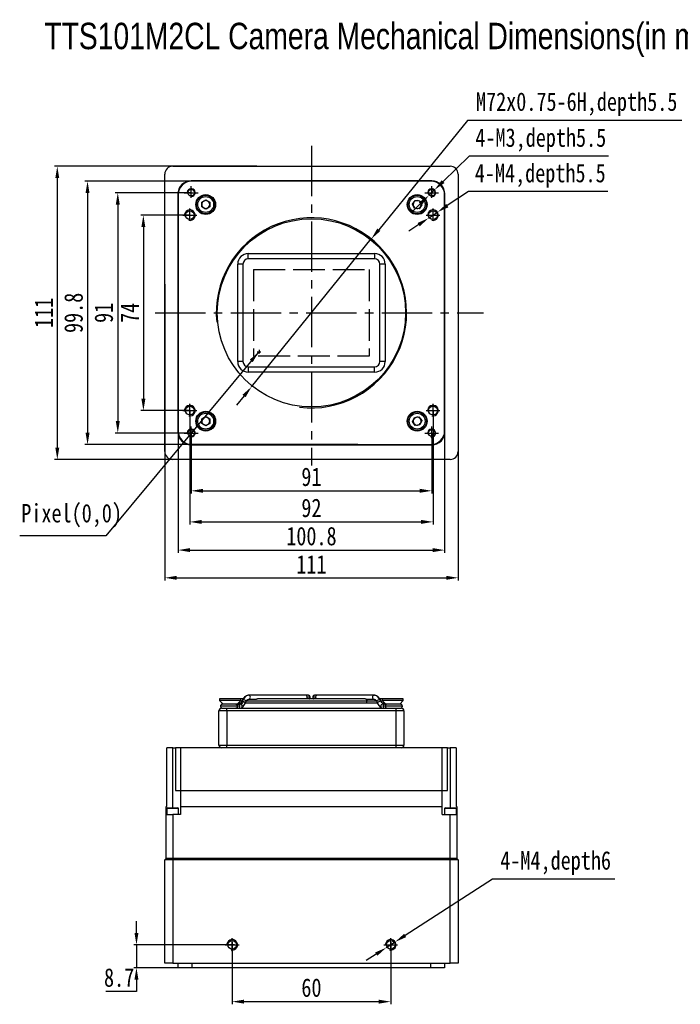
# Model space of a CAD drawing. Header units: millimetres. Extents: x 0 to 15165, y 0 to 902.
# Tile 1 of 5: x 14606 to 14856, y 529 to 902. Entities that reach past the tile are written whole.
import ezdxf

# ---------------------------------------------------------------- set-up
doc = ezdxf.new("R2010")
doc.units = ezdxf.units.MM
for name, pattern in [('ACAD_ISO02W100', [15, 12, -3]), ('CENTER', [50.8, 31.75, -6.35, 6.35, -6.35]), ('CENTER2', [28.575, 19.05, -3.175, 3.175, -3.175])]:
    doc.linetypes.add(name, pattern=pattern)
for name, color, linetype, lineweight in [('粗实线', 7, 'Continuous', 50), ('细实线', 3, 'Continuous', 25), ('细点画线', 1, 'CENTER2', 25), ('细虚线', 2, 'ACAD_ISO02W100', 25)]:
    doc.layers.add(name, color=color, linetype=linetype, lineweight=lineweight)
doc.styles.add('iTek', font='txt', dxfattribs={"width": 0.8, "height": 7})
doc.dimstyles.new('iTek', dxfattribs={"dimscale": 0, "dimtxt": 7, "dimasz": 4.5, "dimexe": 1, "dimexo": 0, "dimgap": 1.5, "dimtad": 1, "dimtoh": 1, "dimdsep": 46, "dimtxsty": 'iTek', "dimcen": 4, "dimclrd": 256, "dimclre": 256, "dimclrt": 256, "dimazin": 2, "dimtfac": 1, "dimtmove": 0, "dimatfit": 3, "dimfxl": 1, "dimlwd": -1, "dimlwe": -1, "dimarcsym": 0})

# ---------------------------------------------------------------- blocks, each defined once
blk = doc.blocks.new('*D59')
at = {"layer": 'Defpoints', "color": 0, "lineweight": 30}
for p in [(14695.39, 846.74), (14619.87, 735.74), (14695.39, 735.74)]:
    blk.add_point(p, dxfattribs=at)
at = {"layer": '细实线'}
for p, q in [((14695.39, 846.74), (14618.87, 846.74)), ((14619.87, 842.24), (14619.87, 740.24)), ((14695.39, 735.74), (14618.87, 735.74))]:
    blk.add_line(p, q, dxfattribs=at)
at = {"layer": '细实线', "lineweight": 30}
for points in [[(14619.12, 842.24), (14620.62, 842.24), (14619.87, 846.74)], [(14619.12, 740.24), (14620.62, 740.24), (14619.87, 735.74)]]:
    blk.add_solid(points, dxfattribs=at)
at = {"layer": '细实线', "insert": (14614.76, 791.24), "char_height": 7, "attachment_point": 5, "rotation": 90, "style": 'iTek'}
blk.add_mtext('111', dxfattribs=at)
blk = doc.blocks.new('*D60')
at = {"layer": 'Defpoints', "color": 0, "lineweight": 30}
for p in [(14660.52, 802.15), (14771.52, 798.89), (14771.52, 690.93)]:
    blk.add_point(p, dxfattribs=at)
at = {"layer": '细实线'}
for p, q in [((14660.52, 802.15), (14660.52, 689.93)), ((14771.52, 798.89), (14771.52, 689.93)), ((14665.02, 690.93), (14767.02, 690.93))]:
    blk.add_line(p, q, dxfattribs=at)
at = {"layer": '细实线', "lineweight": 30}
for points in [[(14665.02, 691.68), (14665.02, 690.18), (14660.52, 690.93)], [(14767.02, 691.68), (14767.02, 690.18), (14771.52, 690.93)]]:
    blk.add_solid(points, dxfattribs=at)
at = {"layer": '细实线', "insert": (14716.02, 696.04), "char_height": 7, "attachment_point": 5, "style": 'iTek'}
blk.add_mtext('111', dxfattribs=at)
blk = doc.blocks.new('*D61')
at = {"layer": 'Defpoints', "color": 0, "lineweight": 30}
for p in [(14733.54, 841.14), (14631.31, 741.34), (14733.54, 741.34)]:
    blk.add_point(p, dxfattribs=at)
at = {"layer": '细实线'}
for p, q in [((14733.54, 841.14), (14630.31, 841.14)), ((14631.31, 836.64), (14631.31, 745.84)), ((14733.54, 741.34), (14630.31, 741.34))]:
    blk.add_line(p, q, dxfattribs=at)
at = {"layer": '细实线', "lineweight": 30}
for points in [[(14630.56, 836.64), (14632.06, 836.64), (14631.31, 841.14)], [(14630.56, 745.84), (14632.06, 745.84), (14631.31, 741.34)]]:
    blk.add_solid(points, dxfattribs=at)
at = {"layer": '细实线', "insert": (14626.05, 791.24), "char_height": 7, "attachment_point": 5, "rotation": 90, "style": 'iTek'}
blk.add_mtext('99.8', dxfattribs=at)
blk = doc.blocks.new('*D62')
at = {"layer": 'Defpoints', "color": 0, "lineweight": 30}
for p in [(14665.62, 783.9), (14766.42, 783.9), (14766.42, 701.42)]:
    blk.add_point(p, dxfattribs=at)
at = {"layer": '细实线'}
for p, q in [((14665.62, 783.9), (14665.62, 700.42)), ((14766.42, 783.9), (14766.42, 700.42)), ((14670.12, 701.42), (14761.92, 701.42))]:
    blk.add_line(p, q, dxfattribs=at)
at = {"layer": '细实线', "lineweight": 30}
for points in [[(14670.12, 702.17), (14670.12, 700.67), (14665.62, 701.42)], [(14761.92, 702.17), (14761.92, 700.67), (14766.42, 701.42)]]:
    blk.add_solid(points, dxfattribs=at)
at = {"layer": '细实线', "insert": (14716.02, 706.68), "char_height": 7, "attachment_point": 5, "style": 'iTek'}
blk.add_mtext('100.8', dxfattribs=at)
blk = doc.blocks.new('*D63')
at = {"layer": 'Defpoints', "color": 0, "lineweight": 30}
for p in [(14670.02, 828.24), (14652.44, 754.24), (14670.02, 754.24)]:
    blk.add_point(p, dxfattribs=at)
at = {"layer": '细实线'}
for p, q in [((14670.02, 828.24), (14651.44, 828.24)), ((14652.44, 823.74), (14652.44, 758.74)), ((14670.02, 754.24), (14651.44, 754.24))]:
    blk.add_line(p, q, dxfattribs=at)
at = {"layer": '细实线', "lineweight": 30}
for points in [[(14651.69, 823.74), (14653.19, 823.74), (14652.44, 828.24)], [(14651.69, 758.74), (14653.19, 758.74), (14652.44, 754.24)]]:
    blk.add_solid(points, dxfattribs=at)
at = {"layer": '细实线', "insert": (14647.32, 791.24), "char_height": 7, "attachment_point": 5, "rotation": 90, "style": 'iTek'}
blk.add_mtext('74', dxfattribs=at)
blk = doc.blocks.new('*D64')
at = {"layer": 'Defpoints', "color": 0, "lineweight": 30}
for p in [(14670.02, 754.24), (14762.02, 754.24), (14762.02, 712.1)]:
    blk.add_point(p, dxfattribs=at)
at = {"layer": '细实线'}
for p, q in [((14670.02, 754.24), (14670.02, 711.1)), ((14762.02, 754.24), (14762.02, 711.1)), ((14674.52, 712.1), (14757.52, 712.1))]:
    blk.add_line(p, q, dxfattribs=at)
at = {"layer": '细实线', "lineweight": 30}
for points in [[(14674.52, 712.85), (14674.52, 711.35), (14670.02, 712.1)], [(14757.52, 712.85), (14757.52, 711.35), (14762.02, 712.1)]]:
    blk.add_solid(points, dxfattribs=at)
at = {"layer": '细实线', "insert": (14716.02, 717.36), "char_height": 7, "attachment_point": 5, "style": 'iTek'}
blk.add_mtext('92', dxfattribs=at)
blk = doc.blocks.new('*D65')
at = {"layer": 'Defpoints', "color": 0, "lineweight": 30}
for p in [(14670.52, 745.74), (14761.52, 745.74), (14761.52, 723.87)]:
    blk.add_point(p, dxfattribs=at)
at = {"layer": '细实线'}
for p, q in [((14670.52, 745.74), (14670.52, 722.87)), ((14761.52, 745.74), (14761.52, 722.87)), ((14675.02, 723.87), (14757.02, 723.87))]:
    blk.add_line(p, q, dxfattribs=at)
at = {"layer": '细实线', "lineweight": 30}
for points in [[(14675.02, 724.62), (14675.02, 723.12), (14670.52, 723.87)], [(14757.02, 724.62), (14757.02, 723.12), (14761.52, 723.87)]]:
    blk.add_solid(points, dxfattribs=at)
at = {"layer": '细实线', "insert": (14716.02, 729.13), "char_height": 7, "attachment_point": 5, "style": 'iTek'}
blk.add_mtext('91', dxfattribs=at)
blk = doc.blocks.new('*D66')
at = {"layer": 'Defpoints', "color": 0, "lineweight": 30}
for p in [(14670.52, 836.74), (14642.75, 745.74), (14670.52, 745.74)]:
    blk.add_point(p, dxfattribs=at)
at = {"layer": '细实线'}
for p, q in [((14670.52, 836.74), (14641.75, 836.74)), ((14642.75, 832.24), (14642.75, 750.24)), ((14670.52, 745.74), (14641.75, 745.74))]:
    blk.add_line(p, q, dxfattribs=at)
at = {"layer": '细实线', "lineweight": 30}
for points in [[(14642, 832.24), (14643.5, 832.24), (14642.75, 836.74)], [(14642, 750.24), (14643.5, 750.24), (14642.75, 745.74)]]:
    blk.add_solid(points, dxfattribs=at)
at = {"layer": '细实线', "insert": (14637.48, 791.24), "char_height": 7, "attachment_point": 5, "rotation": 90, "style": 'iTek'}
blk.add_mtext('91', dxfattribs=at)
blk = doc.blocks.new('*D67')
at = {"layer": 'Defpoints', "color": 0, "lineweight": 30}
for p in [(14738.68, 819.22), (14693.37, 763.27)]:
    blk.add_point(p, dxfattribs=at)
at = {"layer": '细实线'}
for p, q in [((14775.07, 864.13), (14741.52, 822.71)), ((14856.2, 864.13), (14775.07, 864.13)), ((14693.37, 763.27), (14738.68, 819.22)), ((14690.53, 759.77), (14687.7, 756.27))]:
    blk.add_line(p, q, dxfattribs=at)
at = {"layer": '细实线', "lineweight": 30}
for points in [[(14740.93, 823.18), (14742.1, 822.24), (14738.68, 819.22)], [(14689.95, 760.24), (14691.12, 759.3), (14693.37, 763.27)]]:
    blk.add_solid(points, dxfattribs=at)
at = {"layer": '细实线', "lineweight": 30, "insert": (14816.38, 870.22), "char_height": 7, "attachment_point": 5, "style": 'iTek'}
blk.add_mtext('M72x0.75-6H,depth5.5', dxfattribs=at)
blk = doc.blocks.new('*D68')
at = {"layer": 'Defpoints', "color": 0, "lineweight": 30}
for p in [(14760.45, 835.7), (14762.6, 837.79)]:
    blk.add_point(p, dxfattribs=at)
at = {"layer": '细实线'}
for p, q in [((14775.69, 850.52), (14765.83, 840.92)), ((14828.4, 850.52), (14775.69, 850.52)), ((14760.45, 835.7), (14762.6, 837.79)), ((14757.22, 832.56), (14754, 829.42))]:
    blk.add_line(p, q, dxfattribs=at)
at = {"layer": '细实线', "lineweight": 30}
for points in [[(14765.3, 841.46), (14766.35, 840.39), (14762.6, 837.79)], [(14756.7, 833.1), (14757.75, 832.02), (14760.45, 835.7)]]:
    blk.add_solid(points, dxfattribs=at)
at = {"layer": '细实线', "lineweight": 30, "insert": (14802.8, 856.6), "char_height": 7, "attachment_point": 5, "style": 'iTek'}
blk.add_mtext('4-M3,depth5.5', dxfattribs=at)
blk = doc.blocks.new('*D69')
at = {"layer": 'Defpoints', "color": 0, "lineweight": 30}
for p in [(14763.69, 829.35), (14760.36, 827.14)]:
    blk.add_point(p, dxfattribs=at)
at = {"layer": '细实线'}
for p, q in [((14775.48, 837.17), (14767.44, 831.84)), ((14828.19, 837.17), (14775.48, 837.17)), ((14760.36, 827.14), (14763.69, 829.35)), ((14756.61, 824.65), (14752.86, 822.16))]:
    blk.add_line(p, q, dxfattribs=at)
at = {"layer": '细实线', "lineweight": 30}
for points in [[(14767.03, 832.46), (14767.86, 831.21), (14763.69, 829.35)], [(14756.19, 825.27), (14757.02, 824.02), (14760.36, 827.14)]]:
    blk.add_solid(points, dxfattribs=at)
at = {"layer": '细实线', "lineweight": 30, "insert": (14802.59, 843.17), "char_height": 7, "attachment_point": 5, "style": 'iTek'}
blk.add_mtext('4-M4,depth5.5', dxfattribs=at)
blk = doc.blocks.new('*D75')
at = {"layer": 'Defpoints', "color": 0, "lineweight": 30}
for p in [(14686.02, 552.94), (14746.02, 552.94), (14746.02, 530.46)]:
    blk.add_point(p, dxfattribs=at)
at = {"layer": '细实线'}
for p, q in [((14686.02, 552.94), (14686.02, 529.46)), ((14746.02, 552.94), (14746.02, 529.46)), ((14690.52, 530.46), (14741.52, 530.46))]:
    blk.add_line(p, q, dxfattribs=at)
at = {"layer": '细实线', "lineweight": 30}
for points in [[(14690.52, 531.21), (14690.52, 529.71), (14686.02, 530.46)], [(14741.52, 531.21), (14741.52, 529.71), (14746.02, 530.46)]]:
    blk.add_solid(points, dxfattribs=at)
at = {"layer": '细实线', "lineweight": 30, "insert": (14716.02, 535.73), "char_height": 7, "attachment_point": 5, "style": 'iTek'}
blk.add_mtext('60', dxfattribs=at)
blk = doc.blocks.new('*D76')
at = {"layer": 'Defpoints', "color": 0, "lineweight": 30}
for p in [(14686.94, 551.99), (14649.82, 543.29), (14689.39, 543.29)]:
    blk.add_point(p, dxfattribs=at)
at = {"layer": '细实线'}
for p, q in [((14649.82, 556.49), (14649.82, 560.99)), ((14686.94, 551.99), (14648.82, 551.99)), ((14649.82, 551.99), (14649.82, 543.29)), ((14689.39, 543.29), (14648.82, 543.29)), ((14649.82, 538.79), (14649.82, 534.29)), ((14649.82, 534.29), (14638.2, 534.29))]:
    blk.add_line(p, q, dxfattribs=at)
at = {"layer": '细实线', "lineweight": 30}
for points in [[(14649.07, 556.49), (14650.57, 556.49), (14649.82, 551.99)], [(14649.07, 538.79), (14650.57, 538.79), (14649.82, 543.29)]]:
    blk.add_solid(points, dxfattribs=at)
at = {"layer": '细实线', "lineweight": 30, "insert": (14643.26, 539.55), "char_height": 7, "attachment_point": 5, "style": 'iTek'}
blk.add_mtext('8.7', dxfattribs=at)
blk = doc.blocks.new('*D74')
at = {"layer": 'Defpoints', "color": 0, "lineweight": 30}
for p in [(14747.7, 553.08), (14744.34, 550.91)]:
    blk.add_point(p, dxfattribs=at)
at = {"layer": '细实线'}
for p, q in [((14784.53, 576.86), (14751.48, 555.52)), ((14830.8, 576.86), (14784.53, 576.86)), ((14744.34, 550.91), (14747.7, 553.08)), ((14740.56, 548.47), (14736.78, 546.03))]:
    blk.add_line(p, q, dxfattribs=at)
at = {"layer": '细实线', "lineweight": 30}
for points in [[(14751.08, 556.15), (14751.89, 554.89), (14747.7, 553.08)], [(14740.16, 549.1), (14740.97, 547.84), (14744.34, 550.91)]]:
    blk.add_solid(points, dxfattribs=at)
at = {"layer": '细实线', "lineweight": 30, "insert": (14808.42, 582.95), "char_height": 7, "attachment_point": 5, "style": 'iTek'}
blk.add_mtext('4-M4,depth6', dxfattribs=at)

msp = doc.modelspace()

# ---------------------------------------------------------------- linework, layer by layer
at = {"layer": '粗实线', "lineweight": 30}
for p, q in [((14663.524, 846.741), (14768.524, 846.741)), ((14660.524, 738.741), (14660.524, 843.741)), ((14771.524, 843.741), (14771.524, 738.741)), ((14761.524, 841.241), (14670.524, 841.241)), ((14761.224, 841.141), (14670.824, 841.141)), ((14665.524, 836.241), (14665.524, 746.241)), ((14665.624, 835.941), (14665.624, 746.541)), ((14766.424, 746.541), (14766.424, 835.941)), ((14766.524, 746.241), (14766.524, 836.241)), ((14674.524, 833.107), (14676.024, 833.973)), ((14674.524, 831.375), (14674.524, 833.107)), ((14676.024, 830.509), (14674.524, 831.375)), ((14676.024, 833.973), (14677.524, 833.107)), ((14677.524, 831.375), (14676.024, 830.509)), ((14677.524, 833.107), (14677.524, 831.375)), ((14754.298, 832.377), (14755.279, 833.805)), ((14755.043, 830.814), (14754.298, 832.377)), ((14755.279, 833.805), (14757.006, 833.669)), ((14757.751, 832.105), (14756.77, 830.678)), ((14757.006, 833.669), (14757.751, 832.105)), ((14756.77, 830.678), (14755.043, 830.814)), ((14692.124, 811.691), (14692.124, 813.691)), ((14692.124, 813.691), (14739.924, 813.691)), ((14739.924, 813.691), (14739.924, 811.691)), ((14690.124, 809.691), (14688.124, 809.691)), ((14688.124, 772.791), (14688.124, 809.691)), ((14690.124, 809.691), (14690.124, 772.791)), ((14739.924, 811.691), (14692.124, 811.691)), ((14741.924, 772.791), (14741.924, 809.691)), ((14743.924, 809.691), (14741.924, 809.691)), ((14743.924, 809.691), (14743.924, 772.791)), ((14690.124, 772.791), (14688.124, 772.791)), ((14743.924, 772.791), (14741.924, 772.791)), ((14692.124, 770.791), (14739.924, 770.791)), ((14692.124, 770.791), (14692.124, 768.791)), ((14739.924, 768.791), (14692.124, 768.791)), ((14739.924, 768.791), (14739.924, 770.791)), ((14674.524, 751.107), (14676.024, 751.973)), ((14674.524, 749.375), (14674.524, 751.107)), ((14676.024, 748.509), (14674.524, 749.375)), ((14676.024, 751.973), (14677.524, 751.107)), ((14677.524, 749.375), (14676.024, 748.509)), ((14677.524, 751.107), (14677.524, 749.375)), ((14754.303, 750.049), (14754.997, 751.636)), ((14755.33, 748.654), (14754.303, 750.049)), ((14754.997, 751.636), (14756.718, 751.828)), ((14756.718, 751.828), (14757.746, 750.434)), ((14757.746, 750.434), (14757.052, 748.847)), ((14757.052, 748.847), (14755.33, 748.654)), ((14670.524, 741.241), (14761.524, 741.241)), ((14670.824, 741.341), (14761.224, 741.341)), ((14768.524, 735.741), (14663.524, 735.741)), ((14681.274, 645.122), (14681.274, 644.422)), ((14681.563, 645.122), (14681.274, 645.122)), ((14689.274, 645.122), (14681.563, 645.122)), ((14689.274, 644.422), (14689.274, 645.122)), ((14690.187, 645.065), (14689.274, 645.065)), ((14713.903, 646.465), (14692.387, 646.465)), ((14692.387, 644.965), (14695.254, 644.965)), ((14736.266, 645.065), (14695.783, 645.065)), ((14715.532, 645.715), (14714.433, 645.715)), ((14717.615, 645.715), (14716.517, 645.715)), ((14739.662, 646.465), (14718.146, 646.465)), ((14736.795, 644.965), (14739.662, 644.965)), ((14739.559, 644.979), (14739.662, 644.965)), ((14739.662, 646.465), (14739.564, 646.452)), ((14739.973, 646.439), (14739.564, 646.452)), ((14742.774, 645.065), (14741.852, 645.065)), ((14742.774, 645.122), (14742.774, 644.422)), ((14743.063, 645.122), (14742.774, 645.122)), ((14750.774, 645.122), (14743.063, 645.122)), ((14750.774, 644.422), (14750.774, 645.122)), ((14681.274, 644.422), (14682.632, 643.065)), ((14681.563, 644.422), (14681.274, 644.422)), ((14689.274, 644.422), (14681.563, 644.422)), ((14688.019, 642.315), (14681.618, 642.315)), ((14682.024, 641.565), (14684.024, 641.565)), ((14687.49, 643.065), (14682.368, 643.065)), ((14684.024, 640.565), (14684.024, 641.565)), ((14684.024, 641.565), (14748.024, 641.565)), ((14687.917, 643.065), (14689.274, 644.422)), ((14689.158, 643.065), (14688.265, 643.065)), ((14688.417, 643.565), (14689.259, 643.565)), ((14689.158, 643.065), (14689.395, 643.023)), ((14689.167, 644.315), (14689.755, 644.315)), ((14689.969, 644.753), (14689.641, 644.081)), ((14690.988, 643.421), (14690.976, 643.402)), ((14690.988, 643.421), (14691.317, 644.093)), ((14691.058, 643.565), (14736.531, 643.565)), ((14691.468, 644.315), (14737.061, 644.315)), ((14736.531, 643.565), (14740.991, 643.565)), ((14737.061, 644.315), (14740.619, 644.315)), ((14740.732, 644.093), (14741.061, 643.421)), ((14740.735, 644.087), (14740.732, 644.093)), ((14741.061, 643.421), (14741.073, 643.402)), ((14741.073, 643.402), (14741.061, 643.421)), ((14741.452, 642.808), (14741.518, 642.744)), ((14742.042, 642.249), (14742.127, 642.198)), ((14742.408, 644.081), (14742.079, 644.753)), ((14742.294, 644.315), (14742.882, 644.315)), ((14742.408, 644.081), (14742.396, 644.101)), ((14742.416, 644.062), (14742.408, 644.081)), ((14742.624, 643.745), (14742.42, 644.039)), ((14742.727, 643.644), (14742.624, 643.745)), ((14742.774, 644.422), (14744.132, 643.065)), ((14743.063, 644.422), (14742.774, 644.422)), ((14742.809, 643.565), (14743.632, 643.565)), ((14742.879, 641.565), (14742.924, 641.565)), ((14743.784, 643.065), (14742.956, 643.065)), ((14750.774, 644.422), (14743.063, 644.422)), ((14750.431, 642.315), (14744.03, 642.315)), ((14749.681, 643.065), (14744.562, 643.065)), ((14748.024, 640.565), (14748.024, 641.565)), ((14748.024, 641.565), (14750.024, 641.565)), ((14749.417, 643.065), (14750.774, 644.422)), ((14684.024, 640.565), (14681.024, 640.565)), ((14681.024, 627.565), (14681.024, 640.565)), ((14748.024, 640.565), (14684.024, 640.565)), ((14684.024, 640.565), (14684.024, 627.565)), ((14751.024, 640.565), (14748.024, 640.565)), ((14748.024, 627.565), (14748.024, 640.565)), ((14751.024, 640.565), (14751.024, 627.565)), ((14661.324, 604.365), (14661.324, 626.565)), ((14663.524, 626.565), (14661.324, 626.565)), ((14663.524, 626.565), (14664.602, 626.565)), ((14663.524, 603.865), (14663.524, 626.565)), ((14664.602, 626.565), (14664.602, 610.365)), ((14666.524, 626.565), (14664.602, 626.565)), ((14765.524, 626.565), (14666.524, 626.565)), ((14666.524, 626.565), (14666.524, 610.365)), ((14681.024, 627.565), (14684.024, 627.565)), ((14684.024, 627.565), (14748.024, 627.565)), ((14684.024, 626.565), (14684.024, 627.565)), ((14748.024, 627.565), (14751.024, 627.565)), ((14748.024, 626.565), (14748.024, 627.565)), ((14765.524, 610.365), (14765.524, 626.565)), ((14767.447, 626.565), (14765.524, 626.565)), ((14767.447, 610.365), (14767.447, 626.565)), ((14767.447, 626.565), (14768.524, 626.565)), ((14770.724, 626.565), (14768.524, 626.565)), ((14768.524, 626.565), (14768.524, 603.865)), ((14770.724, 626.565), (14770.724, 604.365)), ((14664.602, 610.365), (14666.524, 610.365)), ((14666.524, 610.365), (14765.524, 610.365)), ((14666.524, 610.365), (14666.524, 604.365)), ((14765.524, 604.365), (14765.524, 610.365)), ((14765.524, 610.365), (14767.447, 610.365)), ((14661.324, 604.365), (14661.024, 604.365)), ((14661.024, 601.365), (14661.024, 604.365)), ((14666.524, 604.365), (14765.524, 604.365)), ((14666.524, 604.365), (14666.524, 601.365)), ((14765.524, 601.365), (14765.524, 604.365)), ((14771.024, 604.365), (14770.724, 604.365)), ((14771.024, 604.365), (14771.024, 601.365)), ((14661.024, 584.715), (14661.024, 601.365)), ((14661.024, 601.365), (14663.524, 601.365)), ((14661.274, 603.552), (14661.274, 601.365)), ((14665.774, 603.552), (14661.274, 603.552)), ((14661.587, 603.865), (14665.462, 603.865)), ((14663.524, 601.365), (14663.524, 584.715)), ((14666.524, 601.365), (14663.524, 601.365)), ((14665.774, 601.365), (14665.774, 603.552)), ((14765.524, 601.365), (14768.524, 601.365)), ((14766.424, 603.552), (14766.424, 601.365)), ((14770.924, 603.552), (14766.424, 603.552)), ((14766.737, 603.865), (14770.612, 603.865)), ((14768.524, 584.715), (14768.524, 601.365)), ((14768.524, 601.365), (14771.024, 601.365)), ((14770.924, 601.365), (14770.924, 603.552)), ((14771.024, 601.365), (14771.024, 584.715)), ((14661.024, 584.715), (14660.524, 584.215)), ((14663.524, 584.215), (14660.524, 584.215)), ((14660.524, 544.995), (14660.524, 584.215)), ((14663.524, 584.715), (14661.024, 584.715)), ((14768.524, 584.715), (14663.524, 584.715)), ((14663.524, 584.715), (14663.524, 584.215)), ((14768.524, 584.215), (14663.524, 584.215)), ((14663.524, 584.215), (14663.524, 544.995)), ((14771.024, 584.715), (14768.524, 584.715)), ((14768.524, 584.215), (14768.524, 584.715)), ((14768.524, 544.995), (14768.524, 584.215)), ((14771.524, 584.215), (14768.524, 584.215)), ((14771.524, 584.215), (14771.024, 584.715)), ((14771.524, 584.215), (14771.524, 544.995)), ((14663.524, 544.995), (14660.524, 544.995)), ((14663.524, 544.995), (14768.524, 544.995)), ((14665.624, 543.295), (14665.624, 544.995)), ((14670.824, 544.995), (14670.824, 543.295)), ((14761.224, 543.295), (14761.224, 544.995)), ((14766.424, 544.995), (14766.424, 543.295)), ((14771.524, 544.995), (14768.524, 544.995)), ((14670.824, 543.295), (14665.624, 543.295)), ((14761.224, 543.295), (14670.824, 543.295)), ((14766.424, 543.295), (14761.224, 543.295))]:
    msp.add_line(p, q, dxfattribs=at)
at = {"layer": '粗实线', "lineweight": 30, "flags": 128}
for points in [[(14692.387, 646.465), (14692.068, 646.437), (14692.014, 646.427)], [(14692.387, 644.965), (14692.59, 645.022), (14692.762, 645.184), (14692.877, 645.427), (14692.917, 645.715), (14692.877, 646.002), (14692.762, 646.245), (14692.59, 646.407), (14692.387, 646.465)], [(14739.564, 646.452), (14739.459, 646.407), (14739.287, 646.245), (14739.172, 646.002), (14739.132, 645.715), (14739.172, 645.427), (14739.287, 645.184), (14739.459, 645.022), (14739.559, 644.979)], [(14739.915, 646.447), (14739.981, 646.437), (14740.035, 646.427)], [(14690.262, 644.101), (14690.004, 644.168), (14689.793, 644.172), (14689.662, 644.112), (14689.643, 644.086)], [(14689.969, 644.753), (14690.037, 644.817), (14690.207, 644.85)], [(14690.207, 644.85), (14690.443, 644.817), (14690.71, 644.725), (14690.966, 644.586), (14691.173, 644.423), (14691.3, 644.259), (14691.326, 644.121), (14691.317, 644.093)], [(14690.988, 643.422), (14690.999, 643.506), (14690.927, 643.658), (14690.761, 643.825), (14690.528, 643.98), (14690.262, 644.101)], [(14690.597, 642.808), (14690.748, 643.012), (14690.976, 643.402)], [(14740.732, 644.093), (14740.723, 644.121), (14740.749, 644.259), (14740.876, 644.423), (14741.083, 644.586), (14741.339, 644.725), (14741.606, 644.817), (14741.842, 644.85)], [(14742.396, 644.101), (14742.276, 644.168), (14742.073, 644.172), (14741.819, 644.112), (14741.551, 643.997), (14741.312, 643.844), (14741.137, 643.678), (14741.054, 643.522), (14741.061, 643.421)], [(14741.842, 644.85), (14742.012, 644.817), (14742.079, 644.753)]]:
    msp.add_lwpolyline(points, dxfattribs=at)
at = {"layer": '粗实线', "lineweight": 30}
for centre, radius in [((14670.524, 836.741), 1.25), ((14676.024, 832.241), 3.75), ((14676.024, 832.241), 3.5), ((14676.024, 832.241), 3), ((14756.024, 832.241), 3.75), ((14756.024, 832.241), 3.5), ((14756.024, 832.241), 3), ((14761.524, 836.741), 1.25), ((14670.024, 828.241), 1.65), ((14762.024, 828.241), 1.65), ((14716.024, 791.241), 35.625), ((14670.024, 754.241), 1.65), ((14676.024, 750.241), 3.75), ((14676.024, 750.241), 3.5), ((14676.024, 750.241), 3), ((14756.024, 750.241), 3.75), ((14756.024, 750.241), 3.5), ((14756.024, 750.241), 3), ((14762.024, 754.241), 1.65), ((14670.524, 745.741), 1.25), ((14761.524, 745.741), 1.25), ((14686.024, 551.995), 1.65), ((14746.024, 551.995), 1.65)]:
    msp.add_circle(centre, radius, dxfattribs=at)
for centre, radius, start, end in [((14663.524, 843.741), 3, 90, 180), ((14768.524, 843.741), 3, 0, 90), ((14670.524, 836.241), 5, 90, 180), ((14670.824, 835.941), 5.2, 90, 180), ((14761.224, 835.941), 5.2, 0, 90), ((14761.524, 836.241), 5, 0, 90), ((14676.024, 832.241), 1.5, 120, 180), ((14676.024, 832.241), 1.5, 180, 240), ((14676.024, 832.241), 1.5, 60, 120), ((14676.024, 832.241), 1.5, 0, 60), ((14676.024, 832.241), 1.5, 300, 0), ((14756.024, 832.241), 1.5, 145.49966, 205.49966), ((14756.024, 832.241), 1.5, 205.49966, 265.49966), ((14756.024, 832.241), 1.5, 85.49966, 145.49966), ((14756.024, 832.241), 1.5, 265.49966, 325.49966), ((14756.024, 832.241), 1.5, 25.49966, 85.49966), ((14756.024, 832.241), 1.5, 325.49966, 25.49966), ((14676.024, 832.241), 1.5, 240, 300), ((14692.124, 809.691), 4, 90, 180), ((14739.924, 809.691), 4, 0, 90), ((14692.124, 809.691), 2, 90, 180), ((14739.924, 809.691), 2, 0, 90), ((14692.124, 772.791), 4, 180, 270), ((14692.124, 772.791), 2, 180, 270), ((14739.924, 772.791), 4, 270, 0), ((14739.924, 772.791), 2, 270, 0), ((14676.024, 750.241), 1.5, 120, 180), ((14676.024, 750.241), 1.5, 180, 240), ((14676.024, 750.241), 1.5, 60, 120), ((14676.024, 750.241), 1.5, 0, 60), ((14676.024, 750.241), 1.5, 300, 0), ((14756.024, 750.241), 1.5, 156.37878, 216.37878), ((14756.024, 750.241), 1.5, 96.37878, 156.37878), ((14756.024, 750.241), 1.5, 216.37878, 276.37878), ((14756.024, 750.241), 1.5, 36.37878, 96.37878), ((14756.024, 750.241), 1.5, 276.37878, 336.37878), ((14756.024, 750.241), 1.5, 336.37878, 36.37878), ((14670.524, 746.241), 5, 180, 270), ((14670.824, 746.541), 5.2, 180, 270), ((14676.024, 750.241), 1.5, 240, 300), ((14761.224, 746.541), 5.2, 270, 0), ((14761.524, 746.241), 5, 270, 0), ((14663.524, 738.741), 3, 180, 270), ((14768.524, 738.741), 3, 270, 0), ((14692.75, 643.761), 2.766, 105.43833, 156.81044), ((14713.771, 645.808), 0.67, 351.95107, 78.57788), ((14713.605, 645.674), 0.83, 312.72049, 2.80496), ((14718.278, 645.808), 0.67, 101.42212, 188.04893), ((14718.444, 645.674), 0.83, 177.19504, 227.27951), ((14739.299, 643.761), 2.766, 23.18956, 74.56167), ((14682.024, 640.565), 1, 90, 180), ((14688.257, 642.331), 0.733, 358.69463, 89.33945), ((14688.252, 642.302), 0.738, 271.42016, 0.97105), ((14687.904, 645.007), 1.978, 280.97563, 313.19876), ((14689.136, 642.317), 0.753, 271.70316, 69.83174), ((14688.497, 644.634), 1.844, 299.1535, 343.19893), ((14743.896, 644.786), 3.144, 206.12857, 238.68794), ((14742.969, 642.327), 0.738, 91.01002, 180.97577), ((14742.969, 642.302), 0.738, 179.02395, 268.98997), ((14744.082, 644.926), 1.877, 206.08155, 223.68011), ((14743.797, 642.327), 0.738, 91.42016, 180.97077), ((14743.792, 642.298), 0.733, 178.69435, 269.33945), ((14750.024, 640.565), 1, 0, 90), ((14682.024, 627.565), 1, 180, 270), ((14750.024, 627.565), 1, 270, 0), ((14661.587, 603.552), 0.312, 90, 180), ((14665.462, 603.552), 0.312, 0, 90), ((14766.737, 603.552), 0.312, 90, 180), ((14770.612, 603.552), 0.312, 0, 90)]:
    msp.add_arc(centre, radius, start, end, dxfattribs=at)
for points, knots in [([(14692.076, 646.439), (14691.834, 646.38), (14691.364, 646.267), (14690.589, 645.744), (14690.209, 645.136), (14689.97, 644.753)], [0, 0, 0, 0, 0.28251, 0.5481108, 1, 1, 1, 1]), ([(14691.316, 644.092), (14691.458, 644.321), (14691.685, 644.687), (14692.112, 644.948), (14692.358, 644.967), (14692.485, 644.978)], [0, 0, 0, 0, 0.4439363, 0.7124739, 1, 1, 1, 1]), ([(14695.792, 645.063), (14695.786, 645.063), (14695.756, 645.067), (14695.675, 645.054), (14695.558, 645.026), (14695.437, 644.992), (14695.332, 644.968), (14695.278, 644.966), (14695.254, 644.965)], [0, 0, 0, 0, 0.0421874, 0.2445772, 0.4485185, 0.6482617, 0.8447347, 1, 1, 1, 1]), ([(14714.782, 646.465), (14714.77, 646.465), (14714.745, 646.465), (14714.554, 646.465), (14714.278, 646.465), (14714.026, 646.465), (14713.903, 646.465)], [0, 0, 0, 0, 0.2627186, 0.5199775, 0.7669681, 1, 1, 1, 1]), ([(14715.532, 645.715), (14715.521, 645.81), (14715.506, 645.958), (14715.41, 646.133), (14715.312, 646.253), (14715.191, 646.349), (14715.018, 646.44), (14714.875, 646.455), (14714.782, 646.465)], [0, 0, 0, 0, 0.2433478, 0.3733818, 0.5054014, 0.6366338, 0.7643941, 1, 1, 1, 1]), ([(14715.15, 645.065), (14715.162, 645.071), (14715.221, 645.099), (14715.311, 645.177), (14715.41, 645.295), (14715.506, 645.472), (14715.521, 645.619), (14715.532, 645.715)], [0, 0, 0, 0, 0.0531133, 0.2482931, 0.4446496, 0.6380528, 1, 1, 1, 1]), ([(14717.267, 646.465), (14717.174, 646.455), (14717.031, 646.44), (14716.858, 646.349), (14716.737, 646.253), (14716.639, 646.133), (14716.543, 645.958), (14716.527, 645.81), (14716.517, 645.715)], [0, 0, 0, 0, 0.2356059, 0.3633662, 0.4945986, 0.6266182, 0.7566522, 1, 1, 1, 1]), ([(14716.517, 645.715), (14716.528, 645.619), (14716.543, 645.472), (14716.639, 645.295), (14716.738, 645.177), (14716.828, 645.099), (14716.886, 645.071), (14716.899, 645.065)], [0, 0, 0, 0, 0.3619472, 0.5553504, 0.7517069, 0.9468867, 1, 1, 1, 1]), ([(14718.146, 646.465), (14718.023, 646.465), (14717.771, 646.465), (14717.495, 646.465), (14717.304, 646.465), (14717.279, 646.465), (14717.267, 646.465)], [0, 0, 0, 0, 0.2330319, 0.4800225, 0.7372814, 1, 1, 1, 1]), ([(14736.795, 644.965), (14736.764, 644.967), (14736.7, 644.971), (14736.583, 644.999), (14736.463, 645.033), (14736.352, 645.058), (14736.276, 645.068), (14736.249, 645.063), (14736.245, 645.062)], [0, 0, 0, 0, 0.1946288, 0.3893512, 0.5816323, 0.7728292, 0.9678257, 1, 1, 1, 1]), ([(14737.061, 644.315), (14737.054, 644.403), (14737.041, 644.586), (14736.94, 644.819), (14736.84, 644.919), (14736.795, 644.965)], [0, 0, 0, 0, 0.3384092, 0.7010652, 1, 1, 1, 1]), ([(14739.564, 644.978), (14739.691, 644.967), (14739.937, 644.948), (14740.364, 644.687), (14740.591, 644.321), (14740.733, 644.092)], [0, 0, 0, 0, 0.2875261, 0.5560637, 1, 1, 1, 1]), ([(14742.079, 644.753), (14741.84, 645.136), (14741.46, 645.744), (14740.685, 646.267), (14740.215, 646.38), (14739.973, 646.439)], [0, 0, 0, 0, 0.4518892, 0.71749, 1, 1, 1, 1]), ([(14682.368, 643.065), (14682.268, 643.053), (14682.059, 643.028), (14681.795, 642.832), (14681.627, 642.55), (14681.623, 642.34), (14681.621, 642.24)], [0, 0, 0, 0, 0.2387712, 0.5000023, 0.7612303, 1, 1, 1, 1]), ([(14681.621, 642.389), (14681.623, 642.289), (14681.627, 642.079), (14681.795, 641.797), (14682.059, 641.601), (14682.268, 641.576), (14682.368, 641.565)], [0, 0, 0, 0, 0.23876931, 0.49999959, 0.76122851, 1, 1, 1, 1]), ([(14688.019, 642.315), (14688.013, 642.226), (14687.999, 642.043), (14687.886, 641.785), (14687.708, 641.615), (14687.552, 641.545), (14687.477, 641.568), (14687.472, 641.569)], [0, 0, 0, 0, 0.2214703, 0.4588055, 0.7306534, 0.9791312, 1, 1, 1, 1]), ([(14687.483, 643.063), (14687.485, 643.063), (14687.555, 643.084), (14687.708, 643.013), (14687.886, 642.844), (14687.999, 642.586), (14688.013, 642.403), (14688.019, 642.315)], [0, 0, 0, 0, 0.0077192, 0.2595337, 0.5350348, 0.7755551, 1, 1, 1, 1]), ([(14688.265, 643.065), (14688.18, 643.065), (14688.01, 643.065), (14687.663, 643.065), (14687.489, 643.065)], [0, 0, 0, 0, 0.500001, 1, 1, 1, 1]), ([(14689.239, 643.565), (14689.203, 643.528), (14689.07, 643.391), (14688.77, 643.23), (14688.363, 643.09), (14688.07, 643.073), (14687.925, 643.064)], [0, 0, 0, 0, 0.1105494, 0.4106949, 0.7090596, 1, 1, 1, 1]), ([(14688.99, 642.315), (14688.868, 642.315), (14688.649, 642.315), (14688.212, 642.315), (14688.019, 642.315)], [0, 0, 0, 0, 0.5599999, 1, 1, 1, 1]), ([(14689.64, 644.08), (14689.532, 643.872), (14689.327, 643.477), (14689.095, 643.153), (14689.072, 643.098), (14689.061, 643.073)], [0, 0, 0, 0, 0.3783791, 0.7180585, 1, 1, 1, 1]), ([(14689.17, 641.565), (14689.305, 641.585), (14689.61, 641.63), (14690.037, 641.959), (14690.516, 642.532), (14690.826, 643.116), (14690.988, 643.422)], [0, 0, 0, 0, 0.1843332, 0.4181049, 0.695048, 1, 1, 1, 1]), ([(14736.521, 643.567), (14736.524, 643.566), (14736.596, 643.545), (14736.75, 643.616), (14736.927, 643.785), (14737.041, 644.043), (14737.054, 644.226), (14737.061, 644.315)], [0, 0, 0, 0, 0.0122063, 0.2628811, 0.5371378, 0.7765673, 1, 1, 1, 1]), ([(14741.061, 643.422), (14741.205, 643.147), (14741.489, 642.607), (14741.947, 642.025), (14742.401, 641.644), (14742.726, 641.59), (14742.879, 641.565)], [0, 0, 0, 0, 0.27339248, 0.53773648, 0.78239686, 1, 1, 1, 1]), ([(14744.124, 643.064), (14743.979, 643.073), (14743.686, 643.09), (14743.278, 643.229), (14742.948, 643.413), (14742.789, 643.579), (14742.727, 643.644)], [0, 0, 0, 0, 0.2688662, 0.5445928, 0.8219662, 1, 1, 1, 1]), ([(14744.03, 642.315), (14743.788, 642.315), (14743.358, 642.315), (14743.15, 642.315), (14743.059, 642.315)], [0, 0, 0, 0, 0.5599994, 1, 1, 1, 1]), ([(14744.56, 643.065), (14744.386, 643.065), (14744.039, 643.065), (14743.869, 643.065), (14743.784, 643.065)], [0, 0, 0, 0, 0.499999, 1, 1, 1, 1]), ([(14744.577, 643.06), (14744.572, 643.061), (14744.497, 643.084), (14744.341, 643.014), (14744.163, 642.844), (14744.05, 642.586), (14744.036, 642.403), (14744.03, 642.315)], [0, 0, 0, 0, 0.0208689, 0.2693464, 0.5411965, 0.7785294, 1, 1, 1, 1]), ([(14744.03, 642.315), (14744.036, 642.226), (14744.05, 642.043), (14744.163, 641.785), (14744.341, 641.616), (14744.494, 641.545), (14744.564, 641.566), (14744.566, 641.566)], [0, 0, 0, 0, 0.2244446, 0.46496718, 0.74046604, 0.99228082, 1, 1, 1, 1]), ([(14750.428, 642.24), (14750.426, 642.34), (14750.422, 642.55), (14750.254, 642.832), (14749.99, 643.028), (14749.781, 643.053), (14749.681, 643.065)], [0, 0, 0, 0, 0.2387697, 0.4999977, 0.7612288, 1, 1, 1, 1]), ([(14749.681, 641.565), (14749.781, 641.576), (14749.99, 641.601), (14750.254, 641.797), (14750.422, 642.079), (14750.426, 642.289), (14750.428, 642.389)], [0, 0, 0, 0, 0.23877149, 0.50000041, 0.76123069, 1, 1, 1, 1])]:
    msp.add_open_spline(points, degree=3, knots=knots, dxfattribs=at)
at = {"layer": '细实线', "color": 1, "linetype": 'CENTER'}
for p, q in [((14695.537, 776.54), (14696.85, 776.54)), ((14696.194, 777.217), (14696.194, 775.862))]:
    msp.add_line(p, q, dxfattribs=at)
at = {"layer": '细实线'}
for centre, radius in [((14670.524, 836.741), 1.5), ((14761.524, 836.741), 1.5), ((14670.024, 828.241), 2), ((14762.024, 828.241), 2), ((14670.024, 754.241), 2), ((14762.024, 754.241), 2), ((14670.524, 745.741), 1.5), ((14761.524, 745.741), 1.5), ((14686.024, 551.995), 2), ((14746.024, 551.995), 2)]:
    msp.add_arc(centre, radius, 258.13704, 189.58482, dxfattribs=at)
at = {"layer": '细实线', "lineweight": 30}
msp.add_arc((14716.024, 791.241), 36, 262.84117, 185.66958, dxfattribs=at)
at = {"layer": '细点画线'}
for p, q in [((14716.024, 854.452), (14716.024, 733.402)), ((14670.524, 834.744), (14670.524, 839.252)), ((14761.524, 834.744), (14761.524, 839.252)), ((14667.908, 836.741), (14673.141, 836.741)), ((14758.908, 836.741), (14764.141, 836.741)), ((14667.408, 828.241), (14672.641, 828.241)), ((14670.024, 826.244), (14670.024, 830.752)), ((14759.408, 828.241), (14764.641, 828.241)), ((14762.024, 826.244), (14762.024, 830.752)), ((14656.9, 791.241), (14781.188, 791.241)), ((14670.024, 752.244), (14670.024, 756.752)), ((14762.024, 752.244), (14762.024, 756.752)), ((14667.408, 754.241), (14672.641, 754.241)), ((14759.408, 754.241), (14764.641, 754.241)), ((14667.908, 745.741), (14673.141, 745.741)), ((14670.524, 743.744), (14670.524, 748.252)), ((14758.908, 745.741), (14764.141, 745.741)), ((14761.524, 743.744), (14761.524, 748.252)), ((14683.408, 551.995), (14688.641, 551.995)), ((14686.024, 549.582), (14686.024, 554.505)), ((14743.408, 551.995), (14748.641, 551.995)), ((14746.024, 549.655), (14746.024, 554.505))]:
    msp.add_line(p, q, dxfattribs=at)
at = {"layer": '细虚线'}
for p, q in [((14694.124, 807.691), (14737.924, 807.691)), ((14694.124, 807.691), (14694.124, 774.791)), ((14737.924, 807.691), (14737.924, 774.791)), ((14737.924, 774.791), (14694.124, 774.791))]:
    msp.add_line(p, q, dxfattribs=at)

# ---------------------------------------------------------------- texts
at = {"layer": '细实线', "color": 1, "linetype": 'CENTER', "insert": (14614.959, 901.075), "char_height": 10, "width": 396.77702, "attachment_point": 1, "style": 'iTek'}
msp.add_mtext('{\\f@方正黑体简体|b0|i0|c134|p2;\\C0;TTS101M2CL\\f@方正黑体简体|b0|i0|c0|p2; Camera Mechanical Dimensions(in mm)}', dxfattribs=at)
at = {"layer": '细实线', "lineweight": 30, "insert": (14606.24, 718.901), "char_height": 7, "width": 39.94908, "attachment_point": 1, "style": 'iTek'}
msp.add_mtext('Pixel(0,0)', dxfattribs=at)

# ---------------------------------------------------------------- dimensions: what is measured, and where the dimension line sits
at = {"layer": '细实线', "lineweight": 30}
for p1, p2, override, picture, middle in [((14693.366, 763.267), (14738.683, 819.216), {"dimscale": 1, "dimpost": 'M<>x0.75-6H,depth5.5'}, '*D67', (14816.384, 864.133)), ((14760.449, 835.696), (14762.6, 837.787), {"dimscale": 1, "dimpost": '4-M<>,depth5.5'}, '*D68', (14802.797, 850.517)), ((14760.358, 827.136), (14763.691, 829.347), {"dimscale": 1, "dimpost": '4-M<>,depth5.5'}, '*D69', (14802.585, 837.172)), ((14744.344, 550.91), (14747.705, 553.079), {"dimscale": 1, "dimpost": '4-M<>,depth6'}, '*D74', (14808.419, 576.863))]:
    dim = msp.add_diameter_dim_2p(p1=p1, p2=p2, dimstyle='iTek', override=override, dxfattribs=at)
    dim.commit()
    dim.dimension.update_dxf_attribs({"geometry": picture, "text_midpoint": middle, "dimtype": 163})
at = {"layer": '细实线'}
for base, p1, p2, picture, middle in [((14619.874, 735.741), (14695.395, 846.741), (14695.395, 735.741), '*D59', (14619.874, 791.241)), ((14631.311, 741.341), (14733.539, 841.141), (14733.539, 741.341), '*D61', (14631.311, 791.241)), ((14642.749, 745.741), (14670.524, 836.741), (14670.524, 745.741), '*D66', (14642.749, 791.241)), ((14652.439, 754.241), (14670.024, 828.241), (14670.024, 754.241), '*D63', (14652.439, 791.241))]:
    dim = msp.add_linear_dim(base=base, p1=p1, p2=p2, angle=90, dimstyle='iTek', override={"dimscale": 1}, dxfattribs=at)
    dim.commit()
    dim.dimension.update_dxf_attribs({"geometry": picture, "text_midpoint": middle, "dimtype": 160})
for base, p1, p2, picture, middle in [((14771.524, 690.928), (14660.524, 802.146), (14771.524, 798.888), '*D60', (14716.024, 690.928)), ((14766.424, 701.424), (14665.624, 783.901), (14766.424, 783.901), '*D62', (14716.024, 701.424)), ((14762.024, 712.099), (14670.024, 754.241), (14762.024, 754.241), '*D64', (14716.024, 712.099)), ((14761.524, 723.866), (14670.524, 745.741), (14761.524, 745.741), '*D65', (14716.024, 723.866))]:
    dim = msp.add_linear_dim(base=base, p1=p1, p2=p2, dimstyle='iTek', override={"dimscale": 1}, dxfattribs=at)
    dim.commit()
    dim.dimension.update_dxf_attribs({"geometry": picture, "text_midpoint": middle, "dimtype": 160})
at = {"layer": '细实线', "lineweight": 30}
dim = msp.add_linear_dim(base=(14649.821, 543.295), p1=(14686.94, 551.995), p2=(14689.39, 543.295), angle=90, dimstyle='iTek', override={"dimscale": 1}, dxfattribs=at)
dim.commit()
dim.dimension.update_dxf_attribs({"geometry": '*D76', "text_midpoint": (14643.262, 539.546)})
dim = msp.add_linear_dim(base=(14746.024, 530.456), p1=(14686.024, 552.943), p2=(14746.024, 552.943), dimstyle='iTek', override={"dimscale": 1}, dxfattribs=at)
dim.commit()
dim.dimension.update_dxf_attribs({"geometry": '*D75', "text_midpoint": (14716.024, 535.732)})

# ---------------------------------------------------------------- leaders
msp.add_leader([(14696.113, 776.493), (14638.225, 706.861), (14605.649, 706.861)], dimstyle='iTek', override={"dimscale": 1, "dimtad": 0}, dxfattribs=at)

doc.saveas('drawing.dxf')
